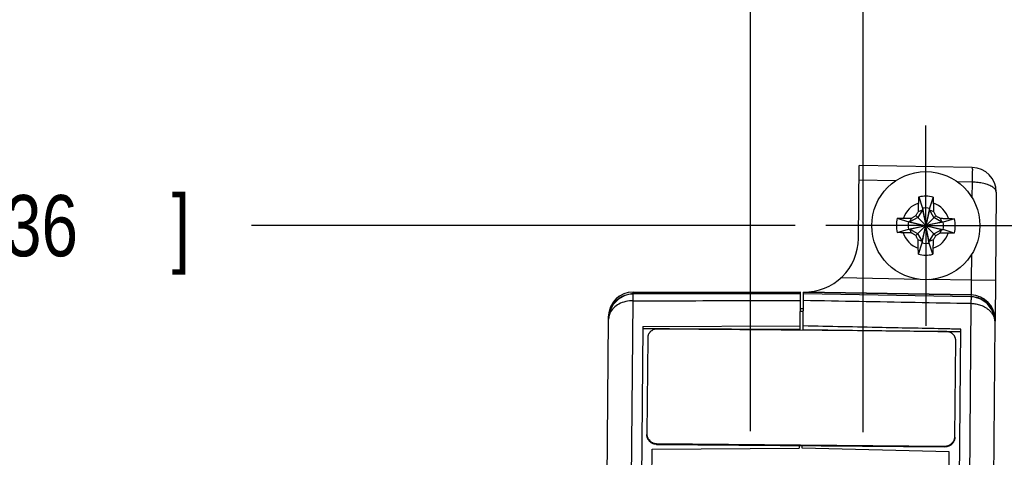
# Model space of a CAD drawing. Header units: inches. Extents: x 0 to 22, y 0 to 17.
# Tile 13 of 39: x 2.2 to 4.2, y 10.7 to 11.6. Entities that reach past the tile are written whole.
import ezdxf

# ---------------------------------------------------------------- set-up
doc = ezdxf.new("R2010")
doc.units = ezdxf.units.IN
doc.header["$LTSCALE"] = 1.21
doc.header["$MEASUREMENT"] = 0
doc.linetypes.add('CENTER', pattern=[0.6, 0.375, -0.075, 0.075, -0.075])
doc.layers.get('0').update_dxf_attribs({"linetype": 'CONTINUOUS'})
doc.layers.add('DEFAULT_1', color=7, linetype='CENTER')
doc.layers.add('DIMENSIONS', color=7, linetype='CONTINUOUS')
doc.styles.get("Standard").update_dxf_attribs({"font": 'txt', "width": 0.8})
doc.dimstyles.new('DIMSTYLE_2', dxfattribs={"dimtxt": 0.125, "dimasz": 0.18, "dimexe": 0.18, "dimexo": 0.0625, "dimgap": 0.09, "dimtad": 0, "dimtih": 1, "dimtoh": 1, "dimdec": 3, "dimzin": 4, "dimdsep": 46, "dimtxsty": 'STANDARD', "dimblk": '_FILLED', "dimblk1": '_FILLED', "dimblk2": '_FILLED', "dimcen": 0.09, "dimadec": 0, "dimazin": 0, "dimtp": 0.001, "dimtm": 0.001, "dimtfac": 1, "dimtdec": 3, "dimtofl": 0, "dimtmove": 0, "dimatfit": 3, "dimldrblk": '_FILLED', "dimfxl": 1, "dimtolj": 1, "dimtzin": 4, "dimarcsym": 0})

# ---------------------------------------------------------------- blocks, each defined once
blk = doc.blocks.new('*D9')
at = {"layer": 'DIMENSIONS', "color": 2, "linetype": 'CONTINUOUS'}
blk.add_line((3.7333, 11.179), (2.6247, 11.179), dxfattribs=at)
at = {"layer": 'DIMENSIONS', "color": 2, "linetype": 'CONTINUOUS', "width": 0.8}
for s, p in [('4.817', (1.1372, 11.1165)), ('[', (1.7622, 11.1165)), ('122.36', (1.8622, 11.1165)), (']', (2.4622, 11.1165))]:
    blk.add_text(s, height=0.125, dxfattribs=at).set_placement(p)
blk = doc.blocks.new('_FILLED')
at = {"color": 0, "linetype": 'BYBLOCK'}
blk.add_solid([(0, 0), (-1, 0.174), (-1, -0.174)], dxfattribs=at)
blk = doc.blocks.new('*D13')
at = {"layer": 'DIMENSIONS', "color": 2, "linetype": 'CONTINUOUS'}
blk.add_line((3.8721, 10.7581), (3.8721, 11.9892), dxfattribs=at)
at = {"layer": 'DIMENSIONS', "color": 2, "linetype": 'CONTINUOUS', "width": 0.8}
for s, p in [(']', (3.9346, 13.4767)), ('10.57', (3.9346, 12.9767)), ('[', (3.9346, 12.8767)), ('.416', (3.9346, 12.3517)), ('2X ', (3.9346, 12.0517))]:
    blk.add_text(s, height=0.125, rotation=90, dxfattribs=at).set_placement(p)
blk = doc.blocks.new('*D14')
at = {"layer": 'DIMENSIONS', "color": 2, "linetype": 'CONTINUOUS'}
blk.add_line((3.6422, 10.7601), (3.6422, 11.9892), dxfattribs=at)
at = {"layer": 'DIMENSIONS', "color": 2, "linetype": 'CONTINUOUS', "width": 0.8}
for s, p in [(']', (3.7047, 13.3767)), ('4.74', (3.7047, 12.9767)), ('[', (3.7047, 12.8767)), ('.186', (3.7047, 12.3517)), ('2X ', (3.7047, 12.0517))]:
    blk.add_text(s, height=0.125, rotation=90, dxfattribs=at).set_placement(p)

msp = doc.modelspace()

# ---------------------------------------------------------------- linework, layer by layer
at = {"color": 7, "linetype": 'CONTINUOUS'}
for p, q in [((3.8626, 11.1527), (3.8639, 11.3017)), ((4.0943, 11.2977), (3.8639, 11.3017)), ((4.1435, 11.2472), (4.1412, 10.9841)), ((3.9859, 11.2375), (3.9929, 11.2145)), ((4.0149, 11.2372), (4.0075, 11.2144)), ((3.9929, 11.2116), (3.9835, 11.1957)), ((3.9848, 11.2082), (3.9929, 11.2116)), ((3.9929, 11.2145), (3.9929, 11.2116)), ((3.9929, 11.2145), (3.9999, 11.179)), ((3.9929, 11.2116), (3.9999, 11.179)), ((4.0075, 11.2144), (3.9999, 11.179)), ((4.0074, 11.2115), (3.9999, 11.179)), ((4.0074, 11.2115), (4.0075, 11.2144)), ((4.0165, 11.1954), (4.0074, 11.2115)), ((4.0074, 11.2115), (4.0154, 11.2079)), ((3.9417, 11.1941), (3.9645, 11.1866)), ((3.9674, 11.1866), (3.9645, 11.1866)), ((3.9645, 11.1866), (4.0352, 11.1715)), ((3.9835, 11.1957), (3.9674, 11.1866)), ((3.9674, 11.1866), (3.971, 11.1946)), ((3.9674, 11.1866), (4.0323, 11.1715)), ((4.0204, 11.1992), (3.9793, 11.1589)), ((4.02, 11.1585), (3.9797, 11.1996)), ((4.0324, 11.186), (3.9999, 11.179)), ((4.0353, 11.186), (3.9999, 11.179)), ((4.0324, 11.186), (4.0165, 11.1954)), ((4.029, 11.1941), (4.0324, 11.186)), ((4.0353, 11.186), (4.0324, 11.186)), ((4.0583, 11.1931), (4.0353, 11.186)), ((3.9414, 11.165), (3.9644, 11.1721)), ((3.9644, 11.1721), (3.9999, 11.179)), ((3.9644, 11.1721), (3.9673, 11.172)), ((3.9673, 11.172), (3.9999, 11.179)), ((3.9707, 11.164), (3.9673, 11.172)), ((3.9673, 11.172), (3.9832, 11.1627)), ((3.9832, 11.1627), (3.9923, 11.1466)), ((3.9923, 11.1437), (3.9999, 11.179)), ((3.9923, 11.1466), (3.9999, 11.179)), ((4.0069, 11.1465), (3.9999, 11.179)), ((4.0068, 11.1436), (3.9999, 11.179)), ((4.0069, 11.1465), (4.0162, 11.1624)), ((4.0162, 11.1624), (4.0323, 11.1715)), ((4.0287, 11.1635), (4.0323, 11.1715)), ((4.0323, 11.1715), (4.0352, 11.1715)), ((4.058, 11.164), (4.0352, 11.1715)), ((3.9923, 11.1466), (3.9843, 11.1502)), ((3.9848, 11.1209), (3.9923, 11.1437)), ((3.9923, 11.1466), (3.9923, 11.1437)), ((4.0068, 11.1436), (4.0069, 11.1465)), ((4.0139, 11.1206), (4.0068, 11.1436)), ((4.0149, 11.1499), (4.0069, 11.1465)), ((3.4032, 11.0437), (3.4032, 11.0436)), ((3.4032, 11.0436), (3.7447, 11.0436)), ((3.744, 10.9657), (3.7447, 11.0436)), ((3.75, 10.9657), (3.7507, 11.0436)), ((3.7507, 11.0436), (4.0921, 11.0376)), ((4.0921, 11.0377), (3.7507, 11.0436)), ((3.4032, 11.0399), (3.4, 11.0398)), ((3.7446, 11.0401), (3.4032, 11.0399)), ((4.0921, 11.0339), (3.7506, 11.0401)), ((4.0921, 11.0377), (4.0921, 11.0376)), ((3.7444, 11.0102), (3.7504, 11.0101)), ((3.3145, 6.5588), (3.3532, 10.9885)), ((3.3532, 10.989), (3.3532, 10.9941)), ((3.3532, 10.9885), (3.3532, 10.989)), ((4.1025, 6.552), (4.1411, 10.9816)), ((4.1411, 10.9817), (4.1405, 10.9906)), ((3.423, 10.9735), (3.3846, 6.5727)), ((3.423, 10.9735), (3.7441, 10.9744)), ((4.0326, 6.567), (4.071, 10.9678)), ((3.4078, 6.823), (3.4419, 10.7228)), ((3.4419, 10.7228), (3.7419, 10.7254)), ((3.4509, 10.7329), (4.0389, 10.7278)), ((3.7419, 10.7304), (3.7419, 10.7254)), ((3.7479, 10.7254), (3.7479, 10.7304)), ((4.0478, 10.7175), (3.7479, 10.7254)), ((4.0138, 6.8177), (4.0478, 10.7175))]:
    msp.add_line(p, q, dxfattribs=at)
at = {"color": 9, "linetype": 'CONTINUOUS'}
for p, q in [((3.9383, 11.2704), (3.8637, 11.2717)), ((4.0941, 11.2677), (4.0646, 11.2682)), ((4.0941, 11.2677), (4.0938, 11.2365)), ((4.0928, 11.1199), (4.0923, 11.0677)), ((3.9887, 11.0695), (3.8267, 11.0723)), ((4.0923, 11.0677), (4.0072, 11.0692)), ((4.1419, 11.0672), (4.0923, 11.0677)), ((3.4032, 11.0399), (3.4032, 11.0436)), ((3.3637, 6.5206), (3.4031, 11.0259)), ((4.0921, 11.0376), (4.092, 11.0339)), ((4.0919, 11.0199), (4.0526, 6.5146)), ((3.4509, 10.7329), (3.451, 10.7344)), ((4.0389, 10.7278), (4.0389, 10.7293))]:
    msp.add_line(p, q, dxfattribs=at)
at = {"color": 3, "linetype": 'CONTINUOUS'}
for p, q in [((4.041, 10.9631), (3.453, 10.9682)), ((3.4328, 10.9504), (3.4311, 10.7545)), ((4.0591, 10.749), (4.0608, 10.945)), ((3.451, 10.7344), (4.0389, 10.7293))]:
    msp.add_line(p, q, dxfattribs=at)
at = {"color": 7, "linetype": 'CONTINUOUS'}
for points in [[(3.4, 11.0398), (3.3859, 11.0367), (3.373, 11.0294), (3.3626, 11.0184), (3.3557, 11.0045), (3.3532, 10.989)], [(4.1405, 10.9906), (4.1351, 11.0068), (4.1252, 11.02), (4.112, 11.0292), (4.0969, 11.0335), (4.0921, 11.0339)]]:
    msp.add_lwpolyline(points, dxfattribs=at)
msp.add_circle((3.9999, 11.179), 0.1102, dxfattribs=at)
for centre, radius, start, end in [((4.0935, 11.2477), 0.05, 359.5067, 88.9727), ((3.9999, 11.179), 0.0601, 75.5154, 103.4846), ((3.9999, 11.179), 0.0361, 77.8738, 101.1262), ((3.9999, 11.179), 0.0601, 165.5154, 193.4846), ((3.9999, 11.179), 0.0361, 167.8738, 191.1262), ((3.9999, 11.179), 0.0361, 347.8738, 11.1262), ((3.9999, 11.179), 0.0601, 345.5154, 13.4846), ((3.7526, 11.1536), 0.11, 268.9791, 359.5035), ((3.9999, 11.179), 0.0361, 257.8738, 281.1262), ((3.9999, 11.179), 0.0601, 255.5154, 283.4846), ((3.4032, 10.9936), 0.05, 90, 179.5), ((3.4032, 10.9936), 0.05, 125.4891, 179.5021), ((4.0912, 10.9877), 0.05, 359.5, 89), ((4.0912, 10.9876), 0.05, 359.5001, 89)]:
    msp.add_arc(centre, radius, start, end, dxfattribs=at)
at = {"color": 9, "linetype": 'CONTINUOUS'}
for start, end in [(107.5064, 161.4936), (17.5064, 71.4936), (197.5064, 251.4936), (287.5064, 341.4936)]:
    msp.add_arc((3.9999, 11.179), 0.0483, start, end, dxfattribs=at)
for points in [[(4.0943, 11.2977), (4.0936, 11.2977), (4.0941, 11.2964), (4.0944, 11.2954)], [(4.1435, 11.2472), (4.1435, 11.2491), (4.1427, 11.251), (4.1417, 11.2526)], [(3.3713, 11.0285), (3.3736, 11.0304), (3.376, 11.032), (3.3785, 11.0335)], [(3.3853, 11.0366), (3.391, 11.0388), (3.3971, 11.0399), (3.4032, 11.0399)], [(4.1065, 11.0315), (4.1018, 11.033), (4.0969, 11.0338), (4.092, 11.0339)], [(4.1161, 11.0273), (4.1148, 11.028), (4.1134, 11.0287), (4.112, 11.0294)], [(3.3538, 10.9981), (3.3542, 11.0007), (3.3548, 11.0032), (3.3556, 11.0057)], [(3.3607, 11.0166), (3.3616, 11.018), (3.3626, 11.0193), (3.3636, 11.0206)], [(4.1358, 11.0067), (4.1355, 11.0074), (4.1351, 11.008), (4.1348, 11.0087)], [(3.3558, 11.0002), (3.3541, 10.9965), (3.3532, 10.9925), (3.3532, 10.9885)], [(3.3532, 10.9909), (3.3532, 10.9933), (3.3534, 10.9957), (3.3538, 10.9981)], [(4.1411, 10.9858), (4.1411, 10.9888), (4.1407, 10.9918), (4.1401, 10.9947)], [(4.1412, 10.9841), (4.1412, 10.9846), (4.1412, 10.9852), (4.1411, 10.9858)]]:
    msp.add_open_spline(points, degree=3, dxfattribs=at)
for points, knots in [([(4.0944, 11.2954), (4.0953, 11.2924), (4.0937, 11.2884), (4.0945, 11.2783), (4.0942, 11.2715), (4.0941, 11.2677)], [0, 0, 0, 0, 0.2346, 0.585761, 1, 1, 1, 1]), ([(4.1417, 11.2526), (4.1403, 11.2546), (4.1361, 11.2582), (4.1279, 11.2622), (4.1177, 11.2652), (4.1062, 11.2671), (4.0982, 11.2676), (4.0941, 11.2677)], [0, 0, 0, 0, 0.140838, 0.319185, 0.528811, 0.759309, 1, 1, 1, 1]), ([(4.0923, 11.0677), (4.0923, 11.0651), (4.0924, 11.0601), (4.0924, 11.053), (4.0923, 11.0486), (4.0923, 11.0464)], [0, 0, 0, 0, 0.366829, 0.70758, 1, 1, 1, 1]), ([(4.0923, 11.0464), (4.0924, 11.0448), (4.0925, 11.042), (4.0918, 11.0398), (4.0924, 11.0377), (4.0921, 11.0377)], [0, 0, 0, 0, 0.541973, 0.882942, 1, 1, 1, 1]), ([(3.4031, 11.0259), (3.398, 11.0259), (3.388, 11.0248), (3.3742, 11.0197), (3.3628, 11.0115), (3.3575, 11.0042), (3.3558, 11.0002)], [0, 0, 0, 0, 0.268325, 0.528181, 0.773007, 1, 1, 1, 1]), ([(3.3636, 11.0206), (3.3649, 11.0224), (3.3674, 11.0251), (3.3701, 11.0276), (3.3713, 11.0285)], [0, 0, 0, 0, 0.599023, 1, 1, 1, 1]), ([(3.3785, 11.0335), (3.3804, 11.0345), (3.3826, 11.0356), (3.3849, 11.0365), (3.3853, 11.0366)], [0, 0, 0, 0, 0.830038, 1, 1, 1, 1]), ([(3.4031, 11.0259), (3.4031, 11.0287), (3.4033, 11.0344), (3.4029, 11.0361), (3.4032, 11.0395), (3.4032, 11.0395)], [0, 0, 0, 0, 0.62115, 0.973844, 1, 1, 1, 1]), ([(3.4031, 11.0259), (3.441, 11.0259), (3.5169, 11.026), (3.6307, 11.0261), (3.7066, 11.0262), (3.7445, 11.0262)], [0, 0, 0, 0, 0.333542, 0.666877, 1, 1, 1, 1]), ([(4.0919, 11.0199), (4.054, 11.0206), (3.9781, 11.022), (3.8643, 11.0241), (3.7884, 11.0255), (3.7505, 11.0262)], [0, 0, 0, 0, 0.333545, 0.666879, 1, 1, 1, 1]), ([(4.092, 11.0335), (4.092, 11.0335), (4.0923, 11.0301), (4.0919, 11.0284), (4.092, 11.0227), (4.0919, 11.0199)], [0, 0, 0, 0, 0.026134, 0.378812, 1, 1, 1, 1]), ([(4.112, 11.0294), (4.1117, 11.0295), (4.1099, 11.0303), (4.108, 11.031), (4.1065, 11.0315)], [0, 0, 0, 0, 0.184193, 1, 1, 1, 1]), ([(4.1348, 11.0087), (4.1326, 11.0124), (4.1272, 11.0195), (4.1201, 11.025), (4.1161, 11.0273)], [0, 0, 0, 0, 0.485674, 1, 1, 1, 1]), ([(3.3556, 11.0057), (3.3561, 11.007), (3.3575, 11.0108), (3.3593, 11.0144), (3.3607, 11.0166)], [0, 0, 0, 0, 0.356235, 1, 1, 1, 1]), ([(4.1376, 10.9957), (4.1366, 10.9977), (4.1342, 11.0014), (4.1297, 11.0061), (4.1249, 11.0099), (4.1199, 11.013), (4.1149, 11.0153), (4.11, 11.0171), (4.1052, 11.0184), (4.1007, 11.0192), (4.0963, 11.0197), (4.0934, 11.0199), (4.0919, 11.0199)], [0, 0, 0, 0, 0.124013, 0.242817, 0.35652, 0.464708, 0.567061, 0.663391, 0.75354, 0.838073, 0.919119, 1, 1, 1, 1]), ([(4.1401, 10.9947), (4.1395, 10.9975), (4.1382, 11.0016), (4.1364, 11.0055), (4.1358, 11.0067)], [0, 0, 0, 0, 0.667997, 1, 1, 1, 1]), ([(4.1411, 10.9816), (4.1412, 10.9842), (4.1405, 10.9891), (4.1387, 10.9936), (4.1376, 10.9957)], [0, 0, 0, 0, 0.516592, 1, 1, 1, 1])]:
    msp.add_open_spline(points, degree=3, knots=knots, dxfattribs=at)
at = {"color": 7, "linetype": 'CONTINUOUS'}
for points, knots in [([(3.9848, 11.2082), (3.9849, 11.2096), (3.9849, 11.2125), (3.9851, 11.2168), (3.9852, 11.221), (3.9853, 11.2237), (3.9853, 11.2251)], [0, 0, 0, 0, 0.258315, 0.51145, 0.758798, 1, 1, 1, 1]), ([(3.9853, 11.2251), (3.9854, 11.2264), (3.9855, 11.2291), (3.9856, 11.2332), (3.9858, 11.236), (3.9859, 11.2375)], [0, 0, 0, 0, 0.311609, 0.64749, 1, 1, 1, 1]), ([(4.0149, 11.2372), (4.0149, 11.2358), (4.015, 11.2329), (4.0151, 11.2288), (4.0152, 11.2261), (4.0152, 11.2248)], [0, 0, 0, 0, 0.35248, 0.688401, 1, 1, 1, 1]), ([(4.0152, 11.2248), (4.0152, 11.2235), (4.0153, 11.2207), (4.0153, 11.2165), (4.0154, 11.2123), (4.0154, 11.2094), (4.0154, 11.2079)], [0, 0, 0, 0, 0.241202, 0.48855, 0.741685, 1, 1, 1, 1]), ([(3.9797, 11.1996), (3.9801, 11.2003), (3.981, 11.2017), (3.9823, 11.2039), (3.9835, 11.206), (3.9844, 11.2075), (3.9848, 11.2082)], [0, 0, 0, 0, 0.248704, 0.498905, 0.749743, 1, 1, 1, 1]), ([(4.0154, 11.2079), (4.0158, 11.2072), (4.0166, 11.2057), (4.0179, 11.2035), (4.0191, 11.2014), (4.02, 11.1999), (4.0204, 11.1992)], [0, 0, 0, 0, 0.251669, 0.502875, 0.752553, 1, 1, 1, 1]), ([(3.9417, 11.1941), (3.9432, 11.1941), (3.946, 11.1942), (3.9501, 11.1943), (3.9528, 11.1944), (3.9541, 11.1944)], [0, 0, 0, 0, 0.352479, 0.688401, 1, 1, 1, 1]), ([(3.9541, 11.1944), (3.9554, 11.1944), (3.9582, 11.1944), (3.9624, 11.1945), (3.9666, 11.1945), (3.9695, 11.1946), (3.971, 11.1946)], [0, 0, 0, 0, 0.241199, 0.488547, 0.741683, 1, 1, 1, 1]), ([(3.971, 11.1946), (3.9717, 11.195), (3.9732, 11.1958), (3.9754, 11.1971), (3.9775, 11.1983), (3.979, 11.1991), (3.9797, 11.1996)], [0, 0, 0, 0, 0.251836, 0.503053, 0.752653, 1, 1, 1, 1]), ([(4.0204, 11.1992), (4.0211, 11.1988), (4.0225, 11.1979), (4.0247, 11.1966), (4.0268, 11.1954), (4.0283, 11.1945), (4.029, 11.1941)], [0, 0, 0, 0, 0.248609, 0.498736, 0.749586, 1, 1, 1, 1]), ([(4.029, 11.1941), (4.0305, 11.194), (4.0333, 11.194), (4.0376, 11.1938), (4.0418, 11.1937), (4.0446, 11.1936), (4.0459, 11.1936)], [0, 0, 0, 0, 0.258317, 0.511453, 0.758801, 1, 1, 1, 1]), ([(4.0459, 11.1936), (4.0472, 11.1935), (4.0499, 11.1934), (4.054, 11.1933), (4.0568, 11.1931), (4.0583, 11.1931)], [0, 0, 0, 0, 0.31161, 0.64749, 1, 1, 1, 1]), ([(3.9538, 11.1645), (3.9525, 11.1646), (3.9498, 11.1647), (3.9457, 11.1648), (3.9429, 11.165), (3.9414, 11.165)], [0, 0, 0, 0, 0.311609, 0.64749, 1, 1, 1, 1]), ([(3.9707, 11.164), (3.9693, 11.1641), (3.9664, 11.1641), (3.9621, 11.1642), (3.9579, 11.1644), (3.9552, 11.1645), (3.9538, 11.1645)], [0, 0, 0, 0, 0.258317, 0.511453, 0.758801, 1, 1, 1, 1]), ([(3.9793, 11.1589), (3.9786, 11.1593), (3.9772, 11.1602), (3.975, 11.1614), (3.9729, 11.1627), (3.9714, 11.1636), (3.9707, 11.164)], [0, 0, 0, 0, 0.248704, 0.498905, 0.749743, 1, 1, 1, 1]), ([(4.0287, 11.1635), (4.028, 11.1631), (4.0265, 11.1623), (4.0244, 11.161), (4.0222, 11.1598), (4.0207, 11.1589), (4.02, 11.1585)], [0, 0, 0, 0, 0.251852, 0.503071, 0.752663, 1, 1, 1, 1]), ([(4.0457, 11.1637), (4.0443, 11.1637), (4.0415, 11.1636), (4.0374, 11.1636), (4.0331, 11.1635), (4.0302, 11.1635), (4.0287, 11.1635)], [0, 0, 0, 0, 0.241226, 0.488582, 0.741709, 1, 1, 1, 1]), ([(4.058, 11.164), (4.0566, 11.164), (4.0537, 11.1639), (4.0496, 11.1638), (4.0469, 11.1637), (4.0457, 11.1637)], [0, 0, 0, 0, 0.352479, 0.688401, 1, 1, 1, 1]), ([(3.9843, 11.1502), (3.9839, 11.1509), (3.9831, 11.1524), (3.9818, 11.1546), (3.9806, 11.1567), (3.9798, 11.1582), (3.9793, 11.1589)], [0, 0, 0, 0, 0.251836, 0.503053, 0.752653, 1, 1, 1, 1]), ([(3.9845, 11.1332), (3.9845, 11.1346), (3.9845, 11.1374), (3.9844, 11.1415), (3.9844, 11.1458), (3.9843, 11.1487), (3.9843, 11.1502)], [0, 0, 0, 0, 0.241202, 0.48855, 0.741685, 1, 1, 1, 1]), ([(4.0149, 11.1499), (4.0148, 11.1485), (4.0148, 11.1456), (4.0147, 11.1413), (4.0145, 11.1371), (4.0144, 11.1343), (4.0144, 11.133)], [0, 0, 0, 0, 0.258315, 0.51145, 0.758798, 1, 1, 1, 1]), ([(4.02, 11.1585), (4.0196, 11.1578), (4.0187, 11.1564), (4.0175, 11.1542), (4.0162, 11.1521), (4.0153, 11.1506), (4.0149, 11.1499)], [0, 0, 0, 0, 0.248609, 0.498737, 0.749586, 1, 1, 1, 1]), ([(3.9848, 11.1209), (3.9848, 11.1223), (3.9847, 11.1252), (3.9846, 11.1293), (3.9845, 11.132), (3.9845, 11.1332)], [0, 0, 0, 0, 0.352479, 0.688401, 1, 1, 1, 1]), ([(4.0144, 11.133), (4.0143, 11.1317), (4.0142, 11.129), (4.0141, 11.1249), (4.0139, 11.1221), (4.0139, 11.1206)], [0, 0, 0, 0, 0.31161, 0.647491, 1, 1, 1, 1]), ([(3.7447, 11.0436), (3.7447, 11.0436), (3.7447, 11.0436), (3.7447, 11.0437), (3.7447, 11.0437)], [0, 0, 0, 0, 0.55462, 1, 1, 1, 1]), ([(3.744, 10.9669), (3.6905, 10.9671), (3.5935, 10.9676), (3.4965, 10.9681), (3.453, 10.9684)], [0, 0, 0, 0, 0.551546, 1, 1, 1, 1]), ([(3.75, 10.9668), (3.8035, 10.9662), (3.9005, 10.965), (3.9975, 10.9638), (4.041, 10.9632)], [0, 0, 0, 0, 0.551546, 1, 1, 1, 1]), ([(4.0411, 10.9684), (3.9976, 10.9693), (3.9006, 10.9713), (3.8036, 10.9733), (3.7501, 10.9744)], [0, 0, 0, 0, 0.448572, 1, 1, 1, 1]), ([(3.4509, 10.7329), (3.4503, 10.733), (3.449, 10.733), (3.447, 10.7333), (3.4451, 10.7338), (3.4433, 10.7345), (3.4415, 10.7353), (3.4398, 10.7363), (3.4383, 10.7375), (3.4368, 10.7388), (3.4355, 10.7403), (3.4344, 10.7418), (3.4334, 10.7435), (3.4325, 10.7452), (3.4319, 10.7471), (3.4314, 10.7489), (3.4312, 10.7508), (3.4311, 10.7521), (3.4311, 10.7528)], [0, 0, 0, 0, 0.063064, 0.126111, 0.18912, 0.252067, 0.314944, 0.377747, 0.440454, 0.503048, 0.565528, 0.627901, 0.690159, 0.752297, 0.814332, 0.876285, 0.93817, 1, 1, 1, 1]), ([(4.0591, 10.7473), (4.0591, 10.7466), (4.059, 10.7454), (4.0587, 10.7435), (4.0582, 10.7416), (4.0575, 10.7398), (4.0567, 10.738), (4.0557, 10.7364), (4.0545, 10.7349), (4.0531, 10.7334), (4.0517, 10.7321), (4.0501, 10.731), (4.0484, 10.73), (4.0466, 10.7292), (4.0447, 10.7286), (4.0428, 10.7281), (4.0409, 10.7279), (4.0396, 10.7278), (4.0389, 10.7278)], [0, 0, 0, 0, 0.06183, 0.123715, 0.185668, 0.247703, 0.309841, 0.372099, 0.434472, 0.496952, 0.559546, 0.622253, 0.685056, 0.747933, 0.81088, 0.873889, 0.936936, 1, 1, 1, 1])]:
    msp.add_open_spline(points, degree=3, knots=knots, dxfattribs=at)
for points in [[(3.7447, 11.0437), (3.7447, 11.0437), (3.7447, 11.0437), (3.7447, 11.0437)], [(3.7503, 11.0039), (3.7483, 11.0039), (3.7464, 11.0039), (3.7444, 11.0039)], [(3.453, 10.9684), (3.443, 10.9684), (3.433, 10.9685), (3.423, 10.9685)], [(4.041, 10.9632), (4.051, 10.9631), (4.061, 10.963), (4.071, 10.9628)], [(4.071, 10.9678), (4.061, 10.968), (4.0511, 10.9682), (4.0411, 10.9684)]]:
    msp.add_open_spline(points, degree=3, dxfattribs=at)
at = {"color": 3, "linetype": 'CONTINUOUS'}
for points, knots in [([(3.453, 10.9682), (3.4517, 10.9683), (3.4497, 10.9681), (3.4472, 10.9676), (3.4447, 10.9668), (3.4424, 10.9657), (3.4403, 10.9643), (3.4388, 10.9632), (3.4375, 10.9619), (3.4363, 10.9605), (3.4353, 10.959), (3.4344, 10.9574), (3.4337, 10.9557), (3.4332, 10.954), (3.4329, 10.9522), (3.4328, 10.951), (3.4328, 10.9504)], [0, 0, 0, 0, 0.131242, 0.196611, 0.26161, 0.39001, 0.453417, 0.516184, 0.578307, 0.639819, 0.70076, 0.761191, 0.821212, 0.880941, 0.940497, 1, 1, 1, 1]), ([(4.0608, 10.945), (4.0608, 10.9456), (4.0608, 10.9467), (4.0605, 10.9485), (4.06, 10.9502), (4.0594, 10.9519), (4.0586, 10.9535), (4.0576, 10.955), (4.0564, 10.9565), (4.0551, 10.9578), (4.0536, 10.959), (4.0515, 10.9604), (4.0492, 10.9615), (4.0468, 10.9623), (4.0442, 10.9629), (4.0423, 10.9631), (4.041, 10.9631)], [0, 0, 0, 0, 0.059503, 0.119059, 0.178788, 0.238809, 0.29924, 0.360181, 0.421693, 0.483816, 0.546583, 0.60999, 0.73839, 0.803389, 0.868758, 1, 1, 1, 1]), ([(3.4311, 10.7545), (3.4311, 10.7539), (3.4312, 10.7526), (3.4315, 10.7506), (3.4319, 10.7487), (3.4326, 10.7469), (3.4334, 10.7451), (3.4347, 10.7429), (3.4368, 10.7403), (3.4393, 10.7382), (3.4415, 10.7368), (3.4433, 10.736), (3.4452, 10.7353), (3.4471, 10.7348), (3.449, 10.7345), (3.4503, 10.7344), (3.451, 10.7344)], [0, 0, 0, 0, 0.062275, 0.124588, 0.186939, 0.249323, 0.311751, 0.374228, 0.499134, 0.624155, 0.686774, 0.749399, 0.812034, 0.874684, 0.937343, 1, 1, 1, 1]), ([(4.0389, 10.7293), (4.0396, 10.7293), (4.0409, 10.7294), (4.0428, 10.7296), (4.0448, 10.7301), (4.0466, 10.7307), (4.0484, 10.7316), (4.0507, 10.7329), (4.0532, 10.7349), (4.0553, 10.7375), (4.0567, 10.7397), (4.0575, 10.7414), (4.0582, 10.7433), (4.0587, 10.7452), (4.059, 10.7471), (4.0591, 10.7484), (4.0591, 10.749)], [0, 0, 0, 0, 0.062657, 0.125316, 0.187966, 0.250601, 0.313226, 0.375845, 0.500866, 0.625772, 0.688249, 0.750677, 0.813061, 0.875412, 0.937725, 1, 1, 1, 1])]:
    msp.add_open_spline(points, degree=3, knots=knots, dxfattribs=at)
at = {"layer": 'DEFAULT_1', "color": 7, "linetype": 'CENTER'}
for q in [(3.9999, 11.3831), (3.7958, 11.179), (3.9999, 10.975), (4.2039, 11.179)]:
    msp.add_line((3.9999, 11.179), q, dxfattribs=at)

# ---------------------------------------------------------------- dimensions: what is measured, and where the dimension line sits
at = {"layer": 'DIMENSIONS', "color": 2, "linetype": 'CONTINUOUS'}
for feature_location, offset, picture, middle in [((3.8721, 10.7581), (0, 1.2311), '*D13', (3.8721, 12.8142)), ((3.6422, 10.7601), (0, 1.2291), '*D14', (3.6422, 12.7642))]:
    dim = msp.add_ordinate_dim(feature_location=feature_location, offset=offset, dtype=1, origin=(3.4558, 6.3616), text='2X <>', dimstyle='DIMSTYLE_2', dxfattribs=at)
    dim.commit()
    dim.dimension.update_dxf_attribs({"geometry": picture, "text_midpoint": middle})
dim = msp.add_ordinate_dim(feature_location=(3.7333, 11.179), offset=(-1.1086, 0), dtype=0, origin=(3.2517, 6.3616), dimstyle='DIMSTYLE_2', dxfattribs=at)
dim.commit()
dim.dimension.update_dxf_attribs({"geometry": '*D9', "text_midpoint": (1.8497, 11.179)})

doc.saveas('drawing.dxf')
